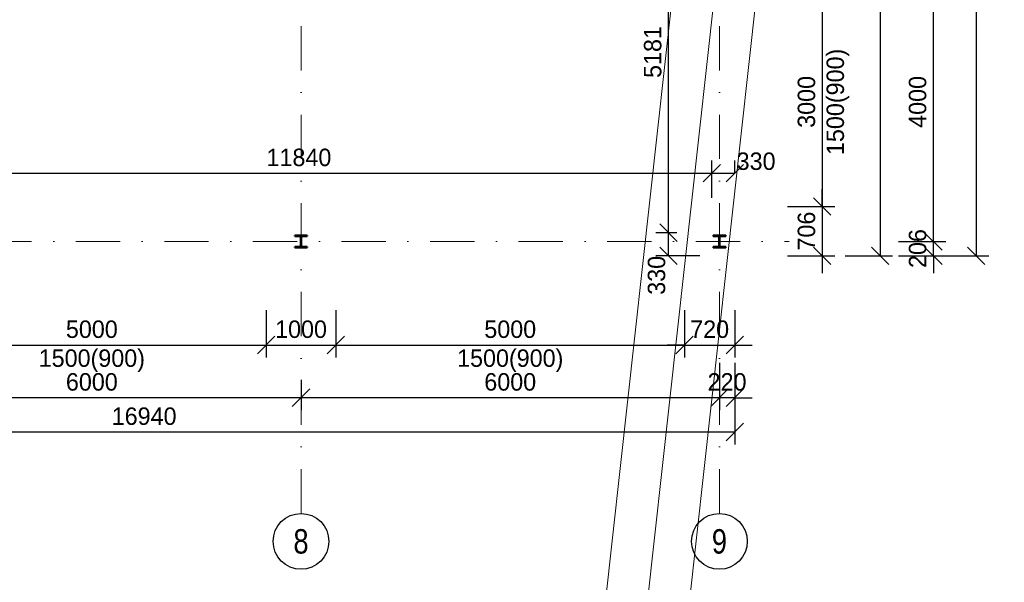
# Model space of a CAD drawing. Header units: millimetres. Extents: x -15255 to 382697, y -199968 to 116742.
# Tile 24 of 40: x 134220 to 148340, y 1314 to 9378. Entities that reach past the tile are written whole.
import ezdxf
from ezdxf.enums import TextEntityAlignment as Align

# ---------------------------------------------------------------- set-up
doc = ezdxf.new("R2010")
doc.units = ezdxf.units.MM
doc.header["$LTSCALE"] = 50
doc.linetypes.add('DASHDOT', pattern=[25.4, 12.7, -6.35, 0, -6.35])
for name, color, linetype, lineweight in [('CKKOTY', 3, 'Continuous', 25), ('CKRASTR', 1, 'DASHDOT', 18), ('CKRASTR_POPIS', 3, 'Continuous', 25), ('CSPROFILY_REZY', 4, 'Continuous', 50), ('OstKanDest', 32, '626B', 13)]:
    doc.layers.add(name, color=color, linetype=linetype, lineweight=lineweight)
doc.styles.add('Arial', font='ARIAL.TTF', dxfattribs={"width": 0.8})
doc.linetypes.add('626B', pattern='A,5,-2,5,-5.5,[150,stn.shx,S=0.1,R=0,X=0,Y=0],-5.5,5,-2', length=30)
doc.dimstyles.new('CADKON', dxfattribs={"dimscale": 100, "dimtxt": 2.5, "dimasz": 2.5, "dimexe": 1.8, "dimexo": 5, "dimgap": 1, "dimtad": 1, "dimdec": 0, "dimrnd": 1, "dimtxsty": 'Standard', "dimblk1": 'OBLIQUE', "dimblk2": 'OBLIQUE', "dimsah": 1, "dimcen": 2.5, "dimclrd": 256, "dimadec": 1, "dimazin": 2, "dimtfac": 1, "dimtdec": 0, "dimtix": 1, "dimtmove": 2, "dimatfit": 3, "dimldrblk": 'OPEN30', "dimfxl": 0, "dimtolj": 1, "dimlwd": -1, "dimarcsym": 0})

# ---------------------------------------------------------------- blocks, each defined once
blk = doc.blocks.new('CK_S_EXT_HEAHEA180')
for p, q in [((-90, 85.5), (90, 85.5)), ((-90, 85.5), (-90, 76)), ((-90, 76), (-18, 76)), ((-3, -61), (-3, 61)), ((3, -61), (3, 61)), ((90, 76), (18, 76)), ((90, 85.5), (90, 76)), ((-90, -85.5), (-90, -76)), ((-90, -76), (-18, -76)), ((-90, -85.5), (90, -85.5)), ((90, -76), (18, -76)), ((90, -85.5), (90, -76))]:
    blk.add_line(p, q)
for centre, start, end in [((-18, 61), 0, 90), ((18, 61), 90, 180), ((-18, -61), 270, 0), ((18, -61), 180, 270)]:
    blk.add_arc(centre, 15, start, end)
blk = doc.blocks.new('_OBLIQUE')
at = {"color": 0, "linetype": 'ByBlock'}
blk.add_line((-0.5, -0.5), (0.5, 0.5), dxfattribs=at)
blk = doc.blocks.new('*D16')
at = {"layer": 'CKKOTY'}
for p, q in [((145729, 6700), (145729, 6950)), ((145729, 6700), (145729, 5995)), ((145729, 5995), (145729, 5745))]:
    blk.add_line(p, q, dxfattribs=at)
at = {"layer": 'CKKOTY', "color": 0, "lineweight": -2}
for p, q in [((145229, 6700), (145909, 6700)), ((145229, 5995), (145909, 5995))]:
    blk.add_line(p, q, dxfattribs=at)
at = {"layer": 'Defpoints', "color": 0}
for p in [(144475, 6700), (144475, 5995), (145729, 5995)]:
    blk.add_point(p, dxfattribs=at)
at = {"layer": 'CKKOTY', "xscale": 250, "yscale": 250, "zscale": 250}
for p, rotation in [((145729, 6700), 270), ((145729, 5995), 90)]:
    blk.add_blockref('_OBLIQUE', p, dxfattribs=dict(at, rotation=rotation))
at = {"layer": 'CKKOTY', "color": 0, "insert": (145504, 6348), "char_height": 250, "attachment_point": 5, "rotation": 90}
blk.add_mtext('\\A1;706', dxfattribs=at)
blk = doc.blocks.new('_Open30')
at = {"color": 0, "lineweight": -2}
for p, q in [((-1, 0.268), (0, 0)), ((0, 0), (-1, -0.268)), ((0, 0), (-1, 0))]:
    blk.add_line(p, q, dxfattribs=at)
blk = doc.blocks.new('*D17')
at = {"layer": 'CKKOTY', "color": 0, "lineweight": -2}
for p, q in [((145229, 9700), (145909, 9700)), ((145229, 6700), (145909, 6700))]:
    blk.add_line(p, q, dxfattribs=at)
at = {"layer": 'CKKOTY'}
blk.add_line((145729, 9700), (145729, 6700), dxfattribs=at)
at = {"layer": 'Defpoints', "color": 0}
for p in [(144475, 9700), (144475, 6700), (145729, 6700)]:
    blk.add_point(p, dxfattribs=at)
at = {"layer": 'CKKOTY', "xscale": 250, "yscale": 250, "zscale": 250}
for p, rotation in [((145729, 9700), 90), ((145729, 6700), 270)]:
    blk.add_blockref('_OBLIQUE', p, dxfattribs=dict(at, rotation=rotation))
at = {"layer": 'CKKOTY', "color": 0, "char_height": 250, "attachment_point": 5, "rotation": 90}
for s, insert in [('\\A1;1500(900)', (145954, 8200)), ('\\A1;3000', (145504, 8200))]:
    blk.add_mtext(s, dxfattribs=dict(at, insert=insert))
blk = doc.blocks.new('*D26')
at = {"layer": 'CKKOTY', "color": 0, "lineweight": -2}
for p, q in [((146059, 15950), (146739, 15950)), ((146059, 5995), (146739, 5995))]:
    blk.add_line(p, q, dxfattribs=at)
at = {"layer": 'CKKOTY'}
blk.add_line((146559, 15950), (146559, 5995), dxfattribs=at)
at = {"layer": 'Defpoints', "color": 0}
for p in [(144475, 15950), (144475, 5995), (146559, 5995)]:
    blk.add_point(p, dxfattribs=at)
at = {"layer": 'CKKOTY', "xscale": 250, "yscale": 250, "zscale": 250}
for p, rotation in [((146559, 15950), 90), ((146559, 5995), 270)]:
    blk.add_blockref('_OBLIQUE', p, dxfattribs=dict(at, rotation=rotation))
at = {"layer": 'CKKOTY', "color": 0, "insert": (146334, 10973), "char_height": 250, "attachment_point": 5, "rotation": 90}
blk.add_mtext('\\A1;9956', dxfattribs=at)
blk = doc.blocks.new('*D27')
at = {"layer": 'CKKOTY'}
for p, q in [((147323, 6200), (147323, 6450)), ((147323, 5995), (147323, 6200)), ((147323, 5995), (147323, 5745))]:
    blk.add_line(p, q, dxfattribs=at)
at = {"layer": 'CKKOTY', "color": 0, "lineweight": -2}
for p, q in [((146823, 6200), (147503, 6200)), ((146823, 5995), (147503, 5995))]:
    blk.add_line(p, q, dxfattribs=at)
at = {"layer": 'Defpoints', "color": 0}
for p in [(144475, 6200), (147323, 6200), (144475, 5995)]:
    blk.add_point(p, dxfattribs=at)
at = {"layer": 'CKKOTY', "xscale": 250, "yscale": 250, "zscale": 250}
for p, rotation in [((147323, 6200), 270), ((147323, 5995), 90)]:
    blk.add_blockref('_OBLIQUE', p, dxfattribs=dict(at, rotation=rotation))
at = {"layer": 'CKKOTY', "color": 0, "insert": (147098, 6098), "char_height": 250, "attachment_point": 5, "rotation": 90}
blk.add_mtext('\\A1;206', dxfattribs=at)
blk = doc.blocks.new('_Open90')
at = {"color": 0, "lineweight": -2}
for p, q in [((0, 0), (-1, 0)), ((-0.5, 0.5), (0, 0)), ((0, 0), (-0.5, -0.5))]:
    blk.add_line(p, q, dxfattribs=at)
blk = doc.blocks.new('*D28')
at = {"layer": 'CKKOTY', "color": 0, "lineweight": -2}
for p, q in [((146823, 10200), (147503, 10200)), ((146823, 6200), (147503, 6200))]:
    blk.add_line(p, q, dxfattribs=at)
at = {"layer": 'CKKOTY'}
blk.add_line((147323, 6200), (147323, 10200), dxfattribs=at)
at = {"layer": 'Defpoints', "color": 0}
for p in [(145255, 10200), (147323, 10200), (144475, 6200)]:
    blk.add_point(p, dxfattribs=at)
at = {"layer": 'CKKOTY', "xscale": 250, "yscale": 250, "zscale": 250}
for p, rotation in [((147323, 10200), 90), ((147323, 6200), 270)]:
    blk.add_blockref('_OBLIQUE', p, dxfattribs=dict(at, rotation=rotation))
at = {"layer": 'CKKOTY', "color": 0, "insert": (147098, 8200), "char_height": 250, "attachment_point": 5, "rotation": 90}
blk.add_mtext('\\A1;4000', dxfattribs=at)
blk = doc.blocks.new('*D35')
at = {"layer": 'CKKOTY', "color": 0, "lineweight": -2}
for p, q in [((147437, 38450), (148117, 38450)), ((147437, 5995), (148117, 5995))]:
    blk.add_line(p, q, dxfattribs=at)
at = {"layer": 'CKKOTY'}
blk.add_line((147937, 38450), (147937, 5995), dxfattribs=at)
at = {"layer": 'Defpoints', "color": 0}
for p in [(144475, 38450), (144475, 5995), (147937, 5995)]:
    blk.add_point(p, dxfattribs=at)
at = {"layer": 'CKKOTY', "xscale": 250, "yscale": 250, "zscale": 250}
for p, rotation in [((147937, 38450), 90), ((147937, 5995), 270)]:
    blk.add_blockref('_OBLIQUE', p, dxfattribs=dict(at, rotation=rotation))
at = {"layer": 'CKKOTY', "color": 0, "insert": (147712, 22223), "char_height": 250, "attachment_point": 5, "rotation": 90}
blk.add_mtext('\\A1;32456', dxfattribs=at)
blk = doc.blocks.new('*D36')
at = {"layer": 'CKKOTY', "color": 0, "lineweight": -2}
for p, q in [((137755, 5215), (137755, 4535)), ((138755, 5215), (138755, 4535))]:
    blk.add_line(p, q, dxfattribs=at)
at = {"layer": 'CKKOTY'}
blk.add_line((137755, 4715), (138755, 4715), dxfattribs=at)
at = {"layer": 'Defpoints', "color": 0}
for p in [(137755, 5995), (138755, 5995), (138755, 4715)]:
    blk.add_point(p, dxfattribs=at)
at = {"layer": 'CKKOTY', "xscale": 250, "yscale": 250, "zscale": 250, "rotation": 180}
blk.add_blockref('_OBLIQUE', (137755, 4715), dxfattribs=at)
at = {"layer": 'CKKOTY', "xscale": 250, "yscale": 250, "zscale": 250}
blk.add_blockref('_OBLIQUE', (138755, 4715), dxfattribs=at)
at = {"layer": 'CKKOTY', "color": 0, "insert": (138255, 4940), "char_height": 250, "attachment_point": 5}
blk.add_mtext('\\A1;1000', dxfattribs=at)
blk = doc.blocks.new('*D37')
at = {"layer": 'CKKOTY', "color": 0, "lineweight": -2}
for p, q in [((143755, 5215), (143755, 4535)), ((144475, 5215), (144475, 4535))]:
    blk.add_line(p, q, dxfattribs=at)
at = {"layer": 'CKKOTY'}
for p, q in [((143755, 4715), (143505, 4715)), ((143755, 4715), (144475, 4715)), ((144475, 4715), (144725, 4715))]:
    blk.add_line(p, q, dxfattribs=at)
at = {"layer": 'Defpoints', "color": 0}
for p in [(143755, 5995), (144475, 5995), (144475, 4715)]:
    blk.add_point(p, dxfattribs=at)
at = {"layer": 'CKKOTY', "xscale": 250, "yscale": 250, "zscale": 250}
blk.add_blockref('_OBLIQUE', (143755, 4715), dxfattribs=at)
at = {"layer": 'CKKOTY', "xscale": 250, "yscale": 250, "zscale": 250, "rotation": 180}
blk.add_blockref('_OBLIQUE', (144475, 4715), dxfattribs=at)
at = {"layer": 'CKKOTY', "color": 0, "insert": (144115, 4940), "char_height": 250, "attachment_point": 5}
blk.add_mtext('\\A1;720', dxfattribs=at)
blk = doc.blocks.new('*D38')
at = {"layer": 'CKKOTY', "color": 0, "lineweight": -2}
for p, q in [((144255, 4460), (144255, 3780)), ((144475, 4460), (144475, 3780))]:
    blk.add_line(p, q, dxfattribs=at)
at = {"layer": 'CKKOTY'}
for p, q in [((144255, 3960), (144005, 3960)), ((144475, 3960), (144255, 3960)), ((144475, 3960), (144725, 3960))]:
    blk.add_line(p, q, dxfattribs=at)
at = {"layer": 'Defpoints', "color": 0}
for p in [(144255, 5995), (144475, 5995), (144255, 3960)]:
    blk.add_point(p, dxfattribs=at)
at = {"layer": 'CKKOTY', "xscale": 250, "yscale": 250, "zscale": 250}
blk.add_blockref('_OBLIQUE', (144255, 3960), dxfattribs=at)
at = {"layer": 'CKKOTY', "xscale": 250, "yscale": 250, "zscale": 250, "rotation": 180}
blk.add_blockref('_OBLIQUE', (144475, 3960), dxfattribs=at)
at = {"layer": 'CKKOTY', "color": 0, "insert": (144365, 4185), "char_height": 250, "attachment_point": 5}
blk.add_mtext('\\A1;220', dxfattribs=at)
blk = doc.blocks.new('*D39')
at = {"layer": 'CKKOTY', "color": 0, "lineweight": -2}
for p, q in [((144255, 4460), (144255, 3780)), ((138255, 4215), (138255, 3780))]:
    blk.add_line(p, q, dxfattribs=at)
at = {"layer": 'CKKOTY'}
blk.add_line((144255, 3960), (138255, 3960), dxfattribs=at)
at = {"layer": 'Defpoints', "color": 0}
for p in [(144255, 5995), (138255, 4715), (138255, 3960)]:
    blk.add_point(p, dxfattribs=at)
at = {"layer": 'CKKOTY', "xscale": 250, "yscale": 250, "zscale": 250, "rotation": 180}
blk.add_blockref('_OBLIQUE', (138255, 3960), dxfattribs=at)
at = {"layer": 'CKKOTY', "xscale": 250, "yscale": 250, "zscale": 250}
blk.add_blockref('_OBLIQUE', (144255, 3960), dxfattribs=at)
at = {"layer": 'CKKOTY', "color": 0, "insert": (141255, 4185), "char_height": 250, "attachment_point": 5}
blk.add_mtext('\\A1;6000', dxfattribs=at)
blk = doc.blocks.new('*D40')
at = {"layer": 'CKKOTY', "color": 0, "lineweight": -2}
for p, q in [((132255, 4215), (132255, 3780)), ((138255, 4215), (138255, 3780))]:
    blk.add_line(p, q, dxfattribs=at)
at = {"layer": 'CKKOTY'}
blk.add_line((138255, 3960), (132255, 3960), dxfattribs=at)
at = {"layer": 'Defpoints', "color": 0}
for p in [(132255, 4715), (138255, 4715), (132255, 3960)]:
    blk.add_point(p, dxfattribs=at)
at = {"layer": 'CKKOTY', "xscale": 250, "yscale": 250, "zscale": 250, "rotation": 180}
blk.add_blockref('_OBLIQUE', (132255, 3960), dxfattribs=at)
at = {"layer": 'CKKOTY', "xscale": 250, "yscale": 250, "zscale": 250}
blk.add_blockref('_OBLIQUE', (138255, 3960), dxfattribs=at)
at = {"layer": 'CKKOTY', "color": 0, "insert": (135255, 4185), "char_height": 250, "attachment_point": 5}
blk.add_mtext('\\A1;6000', dxfattribs=at)
blk = doc.blocks.new('*D43')
at = {"layer": 'CKKOTY', "color": 0, "lineweight": -2}
for p, q in [((127535, 3969), (127535, 3289)), ((144475, 3969), (144475, 3289))]:
    blk.add_line(p, q, dxfattribs=at)
at = {"layer": 'CKKOTY'}
blk.add_line((127535, 3469), (144475, 3469), dxfattribs=at)
at = {"layer": 'Defpoints', "color": 0}
for p in [(127535, 5995), (144475, 5995), (144475, 3469)]:
    blk.add_point(p, dxfattribs=at)
at = {"layer": 'CKKOTY', "xscale": 250, "yscale": 250, "zscale": 250, "rotation": 180}
blk.add_blockref('_OBLIQUE', (127535, 3469), dxfattribs=at)
at = {"layer": 'CKKOTY', "xscale": 250, "yscale": 250, "zscale": 250}
blk.add_blockref('_OBLIQUE', (144475, 3469), dxfattribs=at)
at = {"layer": 'CKKOTY', "color": 0, "insert": (136005, 3694), "char_height": 250, "attachment_point": 5}
blk.add_mtext('\\A1;16940', dxfattribs=at)
blk = doc.blocks.new('*D47')
at = {"layer": 'CKKOTY', "color": 0, "lineweight": -2}
for p, q in [((132755, 5215), (132755, 4535)), ((137755, 5215), (137755, 4535))]:
    blk.add_line(p, q, dxfattribs=at)
at = {"layer": 'CKKOTY'}
blk.add_line((132755, 4715), (137755, 4715), dxfattribs=at)
at = {"layer": 'Defpoints', "color": 0}
for p in [(132755, 5995), (137755, 5995), (137755, 4715)]:
    blk.add_point(p, dxfattribs=at)
at = {"layer": 'CKKOTY', "xscale": 250, "yscale": 250, "zscale": 250, "rotation": 180}
blk.add_blockref('_OBLIQUE', (132755, 4715), dxfattribs=at)
at = {"layer": 'CKKOTY', "xscale": 250, "yscale": 250, "zscale": 250}
blk.add_blockref('_OBLIQUE', (137755, 4715), dxfattribs=at)
at = {"layer": 'CKKOTY', "color": 0, "char_height": 250, "attachment_point": 5}
for s, insert in [('\\A1;5000', (135255, 4940)), ('\\A1;1500(900)', (135255, 4490))]:
    blk.add_mtext(s, dxfattribs=dict(at, insert=insert))
blk = doc.blocks.new('*D48')
at = {"layer": 'CKKOTY', "color": 0, "lineweight": -2}
for p, q in [((138755, 5215), (138755, 4535)), ((143755, 5215), (143755, 4535))]:
    blk.add_line(p, q, dxfattribs=at)
at = {"layer": 'CKKOTY'}
blk.add_line((138755, 4715), (143755, 4715), dxfattribs=at)
at = {"layer": 'Defpoints', "color": 0}
for p in [(138755, 5995), (143755, 5995), (143755, 4715)]:
    blk.add_point(p, dxfattribs=at)
at = {"layer": 'CKKOTY', "xscale": 250, "yscale": 250, "zscale": 250, "rotation": 180}
blk.add_blockref('_OBLIQUE', (138755, 4715), dxfattribs=at)
at = {"layer": 'CKKOTY', "xscale": 250, "yscale": 250, "zscale": 250}
blk.add_blockref('_OBLIQUE', (143755, 4715), dxfattribs=at)
at = {"layer": 'CKKOTY', "color": 0, "char_height": 250, "attachment_point": 5}
for s, insert in [('\\A1;5000', (141255, 4940)), ('\\A1;1500(900)', (141255, 4490))]:
    blk.add_mtext(s, dxfattribs=dict(at, insert=insert))
blk = doc.blocks.new('*D62')
at = {"layer": 'CKKOTY', "color": 0, "lineweight": -2}
for p, q in [((132305, 6825), (132305, 7358)), ((144145, 6825), (144145, 7358))]:
    blk.add_line(p, q, dxfattribs=at)
at = {"layer": 'CKKOTY'}
blk.add_line((132305, 7178), (144145, 7178), dxfattribs=at)
at = {"layer": 'Defpoints', "color": 0}
for p in [(144145, 7178), (132305, 6325), (144145, 6325)]:
    blk.add_point(p, dxfattribs=at)
at = {"layer": 'CKKOTY', "xscale": 250, "yscale": 250, "zscale": 250, "rotation": 180}
blk.add_blockref('_OBLIQUE', (132305, 7178), dxfattribs=at)
at = {"layer": 'CKKOTY', "xscale": 250, "yscale": 250, "zscale": 250}
blk.add_blockref('_OBLIQUE', (144145, 7178), dxfattribs=at)
at = {"layer": 'CKKOTY', "color": 0, "insert": (138225, 7403), "char_height": 250, "attachment_point": 5}
blk.add_mtext('\\A1;11840', dxfattribs=at)
blk = doc.blocks.new('*D63')
at = {"layer": 'CKKOTY', "color": 0, "lineweight": -2}
for p, q in [((144145, 6825), (144145, 7358)), ((144475, 7178), (144475, 7358))]:
    blk.add_line(p, q, dxfattribs=at)
at = {"layer": 'CKKOTY'}
blk.add_line((144145, 7178), (144475, 7178), dxfattribs=at)
at = {"layer": 'Defpoints', "color": 0}
for p in [(144475, 7178), (144475, 6700), (144145, 6325)]:
    blk.add_point(p, dxfattribs=at)
at = {"layer": 'CKKOTY', "xscale": 250, "yscale": 250, "zscale": 250, "rotation": 180}
blk.add_blockref('_OBLIQUE', (144145, 7178), dxfattribs=at)
at = {"layer": 'CKKOTY', "xscale": 250, "yscale": 250, "zscale": 250}
blk.add_blockref('_OBLIQUE', (144475, 7178), dxfattribs=at)
at = {"layer": 'CKKOTY', "color": 0, "insert": (144781, 7348), "char_height": 250, "attachment_point": 5}
blk.add_mtext('\\A1;330', dxfattribs=at)
blk = doc.blocks.new('*D64')
at = {"layer": 'CKKOTY', "color": 0, "lineweight": -2}
for p, q in [((143645, 6325), (143344, 6325)), ((143975, 5995), (143344, 5995))]:
    blk.add_line(p, q, dxfattribs=at)
at = {"layer": 'CKKOTY'}
blk.add_line((143524, 5995), (143524, 6325), dxfattribs=at)
at = {"layer": 'Defpoints', "color": 0}
for p in [(143524, 6325), (144145, 6325), (144475, 5995)]:
    blk.add_point(p, dxfattribs=at)
at = {"layer": 'CKKOTY', "xscale": 250, "yscale": 250, "zscale": 250}
for p, rotation in [((143524, 6325), 90), ((143524, 5995), 270)]:
    blk.add_blockref('_OBLIQUE', p, dxfattribs=dict(at, rotation=rotation))
at = {"layer": 'CKKOTY', "color": 0, "insert": (143354, 5714), "char_height": 250, "attachment_point": 5, "rotation": 90}
blk.add_mtext('\\A1;330', dxfattribs=at)
blk = doc.blocks.new('*D65')
at = {"layer": 'CKKOTY', "color": 0, "lineweight": -2}
for p, q in [((143645, 11505), (143344, 11505)), ((143645, 6325), (143344, 6325))]:
    blk.add_line(p, q, dxfattribs=at)
at = {"layer": 'CKKOTY'}
blk.add_line((143524, 6325), (143524, 11505), dxfattribs=at)
at = {"layer": 'Defpoints', "color": 0}
for p in [(143524, 11505), (144145, 11505), (144145, 6325)]:
    blk.add_point(p, dxfattribs=at)
at = {"layer": 'CKKOTY', "xscale": 250, "yscale": 250, "zscale": 250}
for p, rotation in [((143524, 11505), 90), ((143524, 6325), 270)]:
    blk.add_blockref('_OBLIQUE', p, dxfattribs=dict(at, rotation=rotation))
at = {"layer": 'CKKOTY', "color": 0, "insert": (143299, 8915), "char_height": 250, "attachment_point": 5, "rotation": 90}
blk.add_mtext('\\A1;5181', dxfattribs=at)

msp = doc.modelspace()

# ---------------------------------------------------------------- linework, layer by layer
at = {"layer": 'CKRASTR'}
for p, q in [((138254.6, 2301.2), (138254.6, 39200.4)), ((144254.6, 2301.2), (144254.6, 39200.4)), ((122324.3, 6200.4), (145254.6, 6200.4))]:
    msp.add_line(p, q, dxfattribs=at)
at = {"layer": 'CKRASTR_POPIS'}
for centre in [(138254.6, 1901.2), (144254.6, 1901.2)]:
    msp.add_circle(centre, 400, dxfattribs=at)
at = {"layer": 'OstKanDest'}
for p, q in [((134220.9, -74929.1), (155412.4, 116741.5)), ((134817.3, -74995.1), (156008.8, 116675.6)), ((135413.6, -75061), (156605.1, 116609.6))]:
    msp.add_line(p, q, dxfattribs=at)

# ---------------------------------------------------------------- block references
at = {"layer": 'CSPROFILY_REZY'}
for p in [(138254.6, 6200.4), (144254.6, 6200.4)]:
    msp.add_blockref('CK_S_EXT_HEAHEA180', p, dxfattribs=at)

# ---------------------------------------------------------------- texts
at = {"layer": 'CKRASTR_POPIS', "style": 'Arial', "width": 0.8}
for s, p in [('8', (138254.6, 1901.2)), ('9', (144254.6, 1901.2))]:
    msp.add_text(s, height=350, dxfattribs=at).set_placement(p, align=Align.MIDDLE)

# ---------------------------------------------------------------- dimensions: what is measured, and where the dimension line sits
at = {"layer": 'CKKOTY'}
for base, p1, p2, override, picture, middle in [((147936.601276, 5994.904241), (144474.57298, 38450.404241), (144474.57298, 5994.904241), {"dimldrblk": 'Open90'}, '*D35', (147711.601276, 22222.654241)), ((146559.3511092, 5994.904241), (144474.57298, 15950.404241), (144474.57298, 5994.904241), {"dimtmove": 2}, '*D26', (146334.3511092, 10972.654241)), ((143524.2582595, 11505.404241), (144144.57298, 6324.904241), (144144.57298, 11505.404241), {"dimtmove": 2}, '*D65', (143299.2582595, 8915.154241)), ((147322.9, 10200.4), (144474.6, 6200.4), (145254.6, 10200.4), {"dimtmove": 2}, '*D28', (147097.9, 8200.4)), ((145728.7546647, 5994.904241), (144474.57298, 6700.404241), (144474.57298, 5994.904241), {"dimtmove": 2}, '*D16', (145503.7546647, 6347.654241)), ((147322.8505652, 6200.404241), (144474.57298, 5994.904241), (144474.57298, 6200.404241), {"dimldrblk": 'Open90'}, '*D27', (147097.8505652, 6097.654241))]:
    dim = msp.add_linear_dim(base=base, p1=p1, p2=p2, angle=90, dimstyle='CADKON', override=override, dxfattribs=at)
    dim.commit()
    dim.dimension.update_dxf_attribs({"geometry": picture, "text_midpoint": middle})
dim = msp.add_linear_dim(base=(145728.8, 6700.4), p1=(144474.6, 9700.4), p2=(144474.6, 6700.4), angle=90, text='<>\\X1500(900)', dimstyle='CADKON', override={"dimtmove": 2}, dxfattribs=at)
dim.commit()
dim.dimension.update_dxf_attribs({"geometry": '*D17', "text_midpoint": (145728.8, 8200.4)})
for base, p1, p2, override, picture, middle in [((144144.6, 7178.1), (132304.6, 6324.9), (144144.6, 6324.9), {"dimtmove": 2}, '*D62', (138224.6, 7403.1)), ((144474.6, 3468.6), (127534.6, 5994.9), (144474.6, 5994.9), {"dimldrblk": 'Open90'}, '*D43', (136004.6, 3693.6)), ((138754.6, 4715.1), (137754.6, 5994.9), (138754.6, 5994.9), {"dimtmove": 2}, '*D36', (138254.6, 4940.1)), ((138254.6, 3959.8), (144254.6, 5994.9), (138254.6, 4715.1), {"dimtmove": 2}, '*D39', (141254.6, 4184.8)), ((144474.6, 4715.1), (143754.6, 5994.9), (144474.6, 5994.9), {"dimtmove": 2}, '*D37', (144114.6, 4940.1)), ((144254.6, 3959.8), (144474.6, 5994.9), (144254.6, 5994.9), {"dimldrblk": 'Open90'}, '*D38', (144364.6, 4184.8)), ((132254.6, 3959.8), (138254.6, 4715.1), (132254.6, 4715.1), {"dimtmove": 2}, '*D40', (135254.6, 4184.8))]:
    dim = msp.add_linear_dim(base=base, p1=p1, p2=p2, dimstyle='CADKON', override=override, dxfattribs=at)
    dim.commit()
    dim.dimension.update_dxf_attribs({"geometry": picture, "text_midpoint": middle})
dim = msp.add_linear_dim(base=(144474.6, 7178.1), p1=(144144.6, 6324.9), p2=(144474.6, 6700.4), dimstyle='CADKON', override={"dimtmove": 2}, dxfattribs=at)
dim.commit()
dim.dimension.update_dxf_attribs({"geometry": '*D63', "text_midpoint": (144780.9, 7348.1), "dimtype": 160})
dim = msp.add_linear_dim(base=(143524.3, 6324.9), p1=(144474.6, 5994.9), p2=(144144.6, 6324.9), angle=90, dimstyle='CADKON', override={"dimldrblk": 'Open90'}, dxfattribs=at)
dim.commit()
dim.dimension.update_dxf_attribs({"geometry": '*D64', "text_midpoint": (143354.3, 5714.4), "dimtype": 160})
for base, p1, p2, picture, middle in [((137754.6, 4715.1), (132754.6, 5994.9), (137754.6, 5994.9), '*D47', (135254.6, 4715.1)), ((143754.6, 4715.1), (138754.6, 5994.9), (143754.6, 5994.9), '*D48', (141254.6, 4715.1))]:
    dim = msp.add_linear_dim(base=base, p1=p1, p2=p2, text='<>\\X1500(900)', dimstyle='CADKON', override={"dimtmove": 2}, dxfattribs=at)
    dim.commit()
    dim.dimension.update_dxf_attribs({"geometry": picture, "text_midpoint": middle})

doc.saveas('drawing.dxf')
